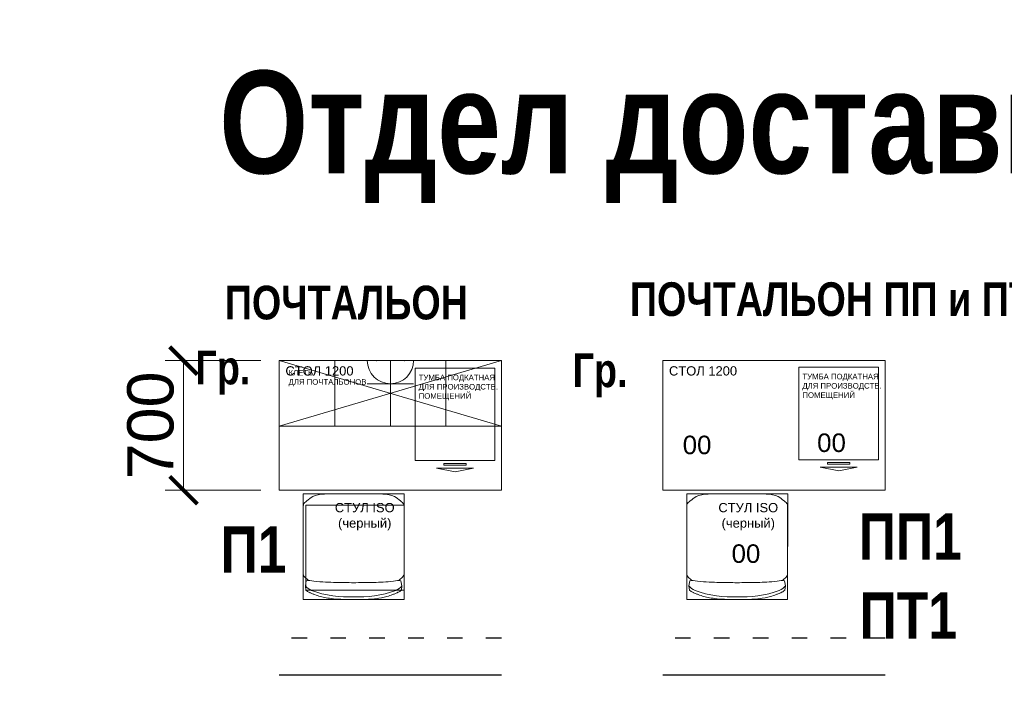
# Model space of a CAD drawing. Header units: millimetres. Extents: x -57449114 to 30620931, y -92609 to 84364.
# Tile 242 of 256: x -42958 to -37639, y 20306 to 23891. Entities that reach past the tile are written whole.
import ezdxf
from ezdxf import colors
from ezdxf.entities.mleader import LeaderData, LeaderLine
from ezdxf.math import Vec2, Vec3

# ---------------------------------------------------------------- set-up
doc = ezdxf.new("R2010")
doc.units = ezdxf.units.MM
doc.linetypes.add('ACAD_ISO03W100', pattern=[30, 12, -18])
doc.layers.get('0').update_dxf_attribs({"lineweight": 0})
doc.layers.get('Defpoints').update_dxf_attribs({"color": 30})
doc.layers.add('00_АР_Номер мебели', color=1, linetype='Continuous', lineweight=13, plot=False)
doc.layers.add('06_АР_Мебель', color=4, linetype='Continuous', lineweight=9)
doc.layers.add('17_АР_Текст', color=235, linetype='Continuous', lineweight=0)
doc.layers.add('1. ПОДЛОЖКА', color=7, linetype='Continuous', lineweight=0, true_color=0x9b9292)
doc.layers.add('ЭОМ', color=7, linetype='Continuous')
doc.styles.add('_ТЕКСТОВЫЙ', font='arial.ttf', dxfattribs={"width": 0.8})
doc.styles.get("Standard").update_dxf_attribs({"font": 'arial.ttf'})
doc.dimstyles.new('Standard (100)', dxfattribs={"dimtxt": 250, "dimasz": 150, "dimexe": 100, "dimexo": 100, "dimgap": 50, "dimtad": 1, "dimdec": 0, "dimrnd": 5, "dimtxsty": 'Standard', "dimblk": 'ARCHTICK', "dimcen": 0.09, "dimclrd": 7, "dimclre": 7, "dimclrt": 256, "dimazin": 0, "dimtfac": 1, "dimtdec": 0, "dimtofl": 0, "dimtmove": 1, "dimatfit": 0, "dimfxl": 2, "dimlwd": 0, "dimlwe": 0, "dimarcsym": 0})

# ---------------------------------------------------------------- blocks, each defined once
blk = doc.blocks.new('_Dot')
at = {"color": 0, "linetype": 'ByBlock', "lineweight": -2}
blk.add_line((-0.5, 0), (-1, 0), dxfattribs=at)
at = {"color": 0, "linetype": 'ByBlock', "const_width": 0.5}
blk.add_lwpolyline([(-0.25, 0, 1), (0.25, 0, 1)], format="xyb", close=True, dxfattribs=at)
blk = doc.blocks.new('Стул')
at = {"layer": '06_АР_Мебель'}
for p, q in [((-272.5, 457.5), (-272.5, 187.5)), ((272.5, 457.5), (272.5, 187.5)), ((-260.4, 74.5), (-255.7, 101.9)), ((-258.2, 50.5), (-260.4, 74.5)), ((260.4, 74.5), (255.7, 101.9)), ((258.2, 50.5), (260.4, 74.5))]:
    blk.add_line(p, q, dxfattribs=at)
for points, knots in [([(-272.5, 457.5), (-272.4, 472.1), (-272.3, 489), (-272.4, 507.5), (-270, 520.3), (-248.9, 535.6), (-217.5, 565.6), (-133.5, 573.3), (-44.5, 572.4), (0, 571.9)], [8.626658, 8.626658, 8.626658, 8.626658, 52.521027, 59.234811, 64.047752, 90.891923, 131.116467, 194.375748, 330.080561, 330.080561, 330.080561, 330.080561]), ([(272.5, 457.5), (272.4, 472.1), (272.3, 489), (272.4, 507.5), (270, 520.3), (248.9, 535.6), (217.5, 565.6), (133.5, 573.3), (44.5, 572.4), (0, 571.9)], [8.626658, 8.626658, 8.626658, 8.626658, 52.521027, 59.234811, 64.047752, 90.891923, 131.116467, 194.375748, 330.080561, 330.080561, 330.080561, 330.080561]), ([(-272.5, 187.5), (-272.4, 172.9), (-272.3, 156), (-272.4, 137.5), (-270, 124.8), (-256.8, 115.2), (-246.3, 106.2), (-242.9, 103.4)], [8.626658, 8.626658, 8.626658, 8.626658, 52.521027, 59.234811, 64.047752, 90.891923, 104.088874, 104.088874, 104.088874, 104.088874]), ([(272.5, 187.5), (272.4, 172.9), (272.3, 156), (272.4, 137.5), (270, 124.8), (256.8, 115.2), (246.3, 106.2), (242.9, 103.4)], [8.626658, 8.626658, 8.626658, 8.626658, 52.521027, 59.234811, 64.047752, 90.891923, 104.088874, 104.088874, 104.088874, 104.088874]), ([(-260.4, 74.5), (-253.9, 62.9), (-172.6, 20.5), (-68.1, 14.1), (-0.3, 14.7), (-0.3, 14.7), (-0.3, 14.7), (-0.3, 14.7), (-0.2, 14.7), (-0.1, 14.7), (0, 14.7)], [260.49779, 260.49779, 260.49779, 260.49779, 300.495976, 508.274753, 508.274753, 508.274753, 508.27557, 508.27557, 508.27557, 508.603601, 508.603601, 508.603601, 508.603601]), ([(-0.3, 91.4), (-31.7, 92), (-98.1, 93.3), (-182.2, 94.1), (-246.1, 105.1), (-255.7, 101.9)], [0, 0, 0, 0, 90.957455, 191.98862, 225.938775, 225.938775, 225.938775, 225.938775]), ([(260.4, 74.5), (253.9, 62.9), (172.6, 20.5), (68.1, 14.1), (0.3, 14.7), (0.3, 14.7), (0.3, 14.7), (0.3, 14.7), (0.2, 14.7), (0.1, 14.7), (0, 14.7)], [260.49779, 260.49779, 260.49779, 260.49779, 300.495976, 508.274753, 508.274753, 508.274753, 508.27557, 508.27557, 508.27557, 508.603601, 508.603601, 508.603601, 508.603601]), ([(0.3, 91.4), (31.7, 92), (121.8, 93.3), (182.2, 94.1), (246.1, 105.1), (255.7, 101.9)], [0, 0, 0, 0, 90.957455, 191.98862, 225.938775, 225.938775, 225.938775, 225.938775]), ([(-258.2, 50.5), (-257.5, 50), (-256.8, 49.5), (-253.8, 47.4), (-251.5, 45.9), (-246.9, 43.2), (-244.6, 42), (-240.4, 39.9), (-238.5, 39), (-235.7, 37.7), (-234.7, 37.2), (-231.1, 35.6), (-228.6, 34.5), (-220.9, 31.2), (-215.8, 29.2), (-200.4, 23.5), (-190.2, 20.1), (-160.2, 11.7), (-140.4, 7.8), (-77.4, 2.5), (-57.9, 1.1), (-25.6, 0), (-12.9, -0.1), (-0.2, 0), (-0.2, 0), (-0.2, 0), (-0.2, 0), (-0.1, 0), (-0.1, 0), (0, 0)], [277.161154, 277.161154, 277.161154, 277.161154, 279.234061, 279.234061, 285.775653, 285.775653, 292.317245, 292.317245, 297.582633, 297.582633, 300.513609, 300.513609, 308.017478, 308.017478, 323.025215, 323.025215, 353.040689, 353.040689, 411.428043, 411.428043, 469.815397, 469.815397, 508.274753, 508.274753, 508.274753, 508.275601, 508.275601, 508.275601, 508.478317, 508.478317, 508.478317, 508.478317]), ([(258.2, 50.5), (257.5, 50), (256.8, 49.5), (253.8, 47.4), (251.5, 45.9), (246.9, 43.2), (244.6, 42), (240.4, 39.9), (238.5, 39), (235.7, 37.7), (234.7, 37.2), (231.1, 35.6), (228.6, 34.5), (220.9, 31.2), (215.8, 29.2), (200.4, 23.5), (190.2, 20.1), (160.2, 11.7), (140.4, 7.8), (101.1, 2.5), (57.9, 1.1), (25.6, 0), (12.9, -0.1), (0.2, 0), (0.2, 0), (0.2, 0), (0.2, 0), (0.1, 0), (0.1, 0), (0, 0)], [277.161154, 277.161154, 277.161154, 277.161154, 279.234061, 279.234061, 285.775653, 285.775653, 292.317245, 292.317245, 297.582633, 297.582633, 300.513609, 300.513609, 308.017478, 308.017478, 323.025215, 323.025215, 353.040689, 353.040689, 411.428043, 411.428043, 469.815397, 469.815397, 508.274753, 508.274753, 508.274753, 508.275601, 508.275601, 508.275601, 508.478317, 508.478317, 508.478317, 508.478317])]:
    blk.add_open_spline(points, degree=3, knots=knots, dxfattribs=at)
at = {"layer": '1. ПОДЛОЖКА'}
blk.add_lwpolyline([(272.7, 572), (-272.3, 572), (-272.7, 0), (272.3, 0)], close=True, dxfattribs=at)
at = {"flags": 1}
for tag, p in [('КОД_ОБОРУДОВАНИЯ', (13.3, 666.9)), ('ДОП_ИНФОРМАЦИЯ', (13.3, 614.7)), ('ДОГОВОР', (260.5, 569.2))]:
    blk.add_attdef(tag, p, '', height=25, dxfattribs=at)
at = {"layer": '06_АР_Мебель', "insert": (59.8, 447.9), "char_height": 50, "attachment_point": 5}
blk.add_mtext_dynamic_manual_height_columns('{\\C7;СТУЛ ISO\\P(черный)}', width=541.824, gutter_width=12.5, heights=[0], dxfattribs=at)
blk = doc.blocks.new('Стол 1200')
at = {"layer": '06_АР_Мебель'}
for p, q in [((0, -700), (0, 0)), ((0, 0), (1200, 0)), ((1200, 0), (1200, -700)), ((1200, -700), (0, -700))]:
    blk.add_line(p, q, dxfattribs=at)
at = {"flags": 1}
for tag, p in [('КОД_ОБОРУДОВАНИЯ', (28.5, 151)), ('ДОП_ИНФОРМАЦИЯ', (28.5, 98.8)), ('ДОГОВОР', (26.2, 44.6))]:
    blk.add_attdef(tag, p, '', height=25, dxfattribs=at)
at = {"layer": '06_АР_Мебель', "insert": (32.9, -30.3), "char_height": 50, "attachment_point": 1}
blk.add_mtext_dynamic_manual_height_columns('{\\C7;СТОЛ 1200}', width=500, gutter_width=12.5, heights=[0], dxfattribs=at)
blk = doc.blocks.new('Клеть для почтальонов')
at = {"layer": '06_АР_Мебель', "linetype": 'Continuous'}
for p, q in [((0, -354), (0, 0)), ((0, 0), (1200, 0)), ((1200, 0), (0, -354)), ((0, 0), (1200, -354)), ((0, 0), (0, -50)), ((300, 0), (300, -180.5)), ((600, 0), (600, -354)), ((900, 0), (900, -354)), ((1200, -354), (1200, 0)), ((300, -180.5), (300, -354)), ((0, -354), (1200, -354))]:
    blk.add_line(p, q, dxfattribs=at)
at = {"flags": 1}
for tag, p in [('КОД_ОБОРУДОВАНИЯ', (1.8, 155.4)), ('ДОП_ИНФОРМАЦИЯ', (1.8, 103.3)), ('ДОГОВОР', (-1.9, 48.7))]:
    blk.add_attdef(tag, p, '', height=25, dxfattribs=at)
at = {"layer": '06_АР_Мебель', "linetype": 'Continuous', "insert": (50, -50), "char_height": 30, "attachment_point": 1}
blk.add_mtext_dynamic_manual_height_columns('{\\C7;КЛЕТЬ \\PДЛЯ ПОЧТАЛЬОНОВ}', width=477.042, gutter_width=12.5, heights=[0], dxfattribs=at)
blk = doc.blocks.new('Тумба подкатная для производственных помещений')
at = {"layer": '06_АР_Мебель'}
for points in [[(430, 500), (0, 500), (0, 0), (430, 0)], [(275, -15), (155, -15), (155, -25), (275, -25)]]:
    blk.add_lwpolyline(points, close=True, dxfattribs=at)
blk.add_lwpolyline([(115, -40), (315, -40), (215, -60), (115, -40)], dxfattribs=at)
at = {"flags": 1}
for tag, p in [('КОД_ОБОРУДОВАНИЯ', (7.7, 623.4)), ('ДОП_ИНФОРМАЦИЯ', (7.7, 571.2)), ('ДОГОВОР', (8.2, 510.8))]:
    blk.add_attdef(tag, p, '', height=25, dxfattribs=at)
at = {"layer": '06_АР_Мебель', "insert": (18.8, 464.1), "char_height": 30, "attachment_point": 1}
blk.add_mtext_dynamic_manual_height_columns('{\\C7;ТУМБА ПОДКАТНАЯ ДЛЯ ПРОИЗВОДСТВ. ПОМЕЩЕНИЙ}', width=485.378, gutter_width=12.5, heights=[0], dxfattribs=at)
blk = doc.blocks.new('A$C21545FF3')
at = {"layer": 'ЭОМ', "color": 0, "linetype": 'Continuous', "lineweight": -2}
for p, q in [((-125, 125), (-125, 250)), ((-125, 125), (-250, 125)), ((-125, 125), (0, 125)), ((-125, 125), (-125, 0)), ((-250, 0), (0, 0))]:
    blk.add_line(p, q, dxfattribs=at)
blk.add_arc((-125, 0), 125, 0, 180, dxfattribs=at)
for p in [(-200, 0), (-50, 0)]:
    blk.add_point(p, dxfattribs=at)
blk = doc.blocks.new('*U240')
at = {"layer": '1. ПОДЛОЖКА'}
for points in [[(-0.3, 0), (1200, 0), (1200, -700), (-0.3, -700)], [(673.5, -781.6), (143.3, -781.6), (143.3, -1240.5), (673.5, -1240.5)]]:
    blk.add_lwpolyline(points, close=True, dxfattribs=at)
at = {"layer": 'Defpoints', "color": 251, "linetype": 'ACAD_ISO03W100', "ltscale": 7}
blk.add_line((1200, -1500), (0, -1500), dxfattribs=at)
at = {"layer": 'Defpoints', "color": 251}
blk.add_line((1200, -1700), (0, -1700), dxfattribs=at)
for name, p in [('Стол 1200', (0, 0)), ('Тумба подкатная для производственных помещений', (734.2, -540)), ('Стул', (401.5, -1291.1))]:
    blk.add_blockref(name, p)
at = {"color": 7, "linetype": 'Continuous'}
blk.add_blockref('Клеть для почтальонов', (0, 0), dxfattribs=at)
at = {"layer": 'ЭОМ', "lineweight": 15, "rotation": 180}
blk.add_blockref('A$C21545FF3', (475, 0), dxfattribs=at)
blk = doc.blocks.new('*U847')
at = {"layer": 'Defpoints', "color": 251, "linetype": 'ACAD_ISO03W100', "ltscale": 7}
blk.add_line((1200, -1500), (0, -1500), dxfattribs=at)
at = {"layer": 'Defpoints', "color": 251}
blk.add_line((1200, -1700), (0, -1700), dxfattribs=at)
ref = blk.add_blockref('Стол 1200', (0, 0))
ref.add_attrib('Номер', '00', (107.1, -505.3), dxfattribs={"layer": '00_АР_Номер мебели', "height": 100})
ref = blk.add_blockref('Тумба подкатная для производственных помещений', (735, -535))
ref.add_attrib('Номер', '00', (833.3, -493.5), dxfattribs={"layer": '00_АР_Номер мебели', "height": 100})
ref = blk.add_blockref('Стул', (401.5, -1291.1))
ref.add_attrib('Номер', '00', (371.1, -1092.5), dxfattribs={"layer": '00_АР_Номер мебели', "height": 100})
blk = doc.blocks.new('_ArchTick')
at = {"color": 0, "linetype": 'ByBlock', "const_width": 0.15}
blk.add_lwpolyline([(-0.5, -0.5), (0.5, 0.5)], dxfattribs=at)
blk = doc.blocks.new('*D853')
at = {"layer": '17_АР_Текст', "color": 7, "lineweight": 0, "transparency": 16777216}
for p, q in [((-41655.4, 22049.2), (-42172.7, 22049.2)), ((-42072.7, 22049.2), (-42072.7, 21349.2)), ((-41655.4, 21349.2), (-42172.7, 21349.2))]:
    blk.add_line(p, q, dxfattribs=at)
at = {"layer": 'Defpoints', "color": 0, "transparency": 16777216}
for p in [(-41555.4, 22049.2), (-42072.7, 21349.2), (-41555.4, 21349.2)]:
    blk.add_point(p, dxfattribs=at)
at = {"layer": '17_АР_Текст', "color": 7, "lineweight": 0, "transparency": 16777216, "xscale": 150, "yscale": 150, "zscale": 150}
for p, rotation in [((-42072.7, 22049.2), 90), ((-42072.7, 21349.2), 270)]:
    blk.add_blockref('_ArchTick', p, dxfattribs=dict(at, rotation=rotation))
at = {"layer": '17_АР_Текст', "transparency": 16777216, "insert": (-42250.4, 21699.2), "char_height": 250, "attachment_point": 5, "rotation": 90}
blk.add_mtext('700', dxfattribs=at)

msp = doc.modelspace()

# ---------------------------------------------------------------- block references
at = {"lineweight": 35}
msp.add_blockref('*U240', (-41555.4, 22049.2), dxfattribs=at)
msp.add_blockref('*U847', (-39483.6, 22049.2))

# ---------------------------------------------------------------- texts
at = {"layer": '17_АР_Текст', "char_height": 250, "attachment_point": 1, "style": '_ТЕКСТОВЫЙ'}
for s, width, heights, insert in [('{\\fArial|b1|i0|c204|p34;ПП1}', 758.702, [387.9], (-38425.5, 21224.3)), ('{\\fArial|b1|i0|c204|p34;П1}', 567.426, [504.5], (-41873.2, 21153.7)), ('{\\fArial|b1|i0|c204|p34;ПТ1}', 624.493, [527.3], (-38421.4, 20797.8))]:
    msp.add_mtext_dynamic_manual_height_columns(s, width=width, gutter_width=175000, heights=heights, dxfattribs=dict(at, insert=insert))
at = {"layer": 'Defpoints', "lineweight": 35, "attachment_point": 1, "style": '_ТЕКСТОВЫЙ'}
for s, width, insert, char_height in [('{\\fArial|b1|i0|c204|p34;\\H0.79167x;\\C32;\\c2648525;Отдел доставки}', 7546.496, (-41880.6, 23614.9), 700), ('{\\fArial|b1|i0|c204|p34;\\H0.79167x;\\C2;Гр.}', 968.994, (-42008, 22103), 230), ('{\\fArial|b1|i0|c204|p34;\\H0.79167x;\\C2;Гр.}', 968.994, (-39971, 22088.1), 230)]:
    msp.add_mtext_dynamic_manual_height_columns(s, width=width, gutter_width=12.5, heights=[0], dxfattribs=dict(at, insert=insert, char_height=char_height))
at = {"layer": 'Defpoints', "color": 30, "lineweight": 35, "char_height": 230, "attachment_point": 1, "style": '_ТЕКСТОВЫЙ'}
for s, width, insert in [('{\\fArial|b1|i0|c204|p34;\\H0.79167x;\\C32;\\c2648525;ПОЧТАЛЬОН}', 2043.847, (-41849.6, 22454)), ('\\pi63.7606;{\\fArial|b1|i0|c204|p34;\\H0.79167x;\\C32;\\c2648525;ПОЧТАЛЬОН ПП и ПТ}', 3125.753, (-39725.2, 22472.5))]:
    msp.add_mtext_dynamic_manual_height_columns(s, width=width, gutter_width=12.5, heights=[0], dxfattribs=dict(at, insert=insert))

# ---------------------------------------------------------------- dimensions: what is measured, and where the dimension line sits
at = {"layer": '17_АР_Текст'}
dim = msp.add_linear_dim(base=(-42072.7, 21349.2), p1=(-41555.4, 22049.2), p2=(-41555.4, 21349.2), angle=90, dimstyle='Standard (100)', dxfattribs=at)
dim.commit()
dim.dimension.update_dxf_attribs({"geometry": '*D853', "text_midpoint": (-42250.4, 21699.2)})

# ---------------------------------------------------------------- leaders
at = {"layer": '17_АР_Текст', "lineweight": 18}
ml = msp.add_multileader_mtext('Standard', dxfattribs=at)
ml.set_content('Клиентский зал {\\L0,0}', color=256, style='_ТЕКСТОВЫЙ')
ml.set_leader_properties(lineweight=0)
ml.set_arrow_properties(name='DOT')
ml.build(insert=Vec2(0, 0))
ml.multileader.update_dxf_attribs({"text_left_attachment_type": 6, "text_right_attachment_type": 6, "dogleg_length": 0.36, "arrow_head_size": 50, "scale": 100})
ctx = ml.context
ctx.base_point, ctx.scale, ctx.char_height, ctx.arrow_head_size, ctx.landing_gap_size, ctx.plane_origin = Vec3(-37947.6, 48659.5), 100, 250, 50, 100, Vec3(-30901.1, 52193.2)
ctx.left_attachment, ctx.right_attachment, ctx.attachment_type = 6, 6, 2
notes = []
notes.append((ctx, [(0, (0, 0, 0), (0, 0), (1, 0), 1, [])]))
ctx.mtext.insert, ctx.mtext.width, ctx.mtext.defined_height, ctx.mtext.flow_direction = Vec3(-37847.6, 48959.5), 2751.828, 815.5, 5
at = {"layer": '17_АР_Текст', "color": 1, "lineweight": 18}
ml = msp.add_multileader_mtext('Standard', dxfattribs=at)
ml.set_content('{\\C1;Карманы для бланков только в СОПС}', color=1, style='_ТЕКСТОВЫЙ')
ml.set_leader_properties(lineweight=0)
ml.set_arrow_properties(name='DOT')
ml.build(insert=Vec2(0, 0))
ml.multileader.update_dxf_attribs({"text_left_attachment_type": 6, "text_right_attachment_type": 6, "dogleg_length": 0.36, "arrow_head_size": 50, "scale": 100})
ctx = ml.context
ctx.base_point, ctx.scale, ctx.char_height, ctx.arrow_head_size, ctx.landing_gap_size, ctx.plane_origin = Vec3(-29314.5, 48068.2), 100, 100, 50, 100, Vec3(-25566.9, 52909.1)
ctx.left_attachment, ctx.right_attachment, ctx.text_align_type, ctx.attachment_type = 6, 6, 1, 2
notes.append((ctx, [(0, (0, 0, 0), (0, 0), (1, 0), 1, [])]))
ctx.mtext.insert, ctx.mtext.width, ctx.mtext.defined_height, ctx.mtext.alignment, ctx.mtext.flow_direction = Vec3(-27210.6, 48368.2), 4035.238, 815.5, 2, 5
ml = msp.add_multileader_mtext('Standard', dxfattribs=at)
ml.set_content('{\\fCalibri|b0|i0|c204|p34;\\H0.91667x;\\LКарманы для бланков\\l - СОПС, крепятся на стол МГН и стол для ЦСУ (1400 мм.);\\P\\LИнформ. Стенд А4 на 8 карманов\\l - ГОПС/СОПС, крепится по старым правилам, при отсутствии возможности крепления особенно в СОПСах (отсутствие свободного места на стене или нехватка стены по длине - размещается папка с информацией на столе МГН или столе для ЦСУ).\\P\\LРекламно_информационный стенд\\l - ГОПС/СОПС размещается в клиентском зале, также возможно размещение в тамбуре при условии хорошей освещенности и при условии открывания двери стенд будет виден более чем на 50%. Также стенд должен находиться в прямой видимости для клиентов и ничем не загораживаться.}', color=1, style='_ТЕКСТОВЫЙ')
ml.set_leader_properties(lineweight=0)
ml.set_arrow_properties(name='DOT')
ml.build(insert=Vec2(0, 0))
ml.multileader.update_dxf_attribs({"text_left_attachment_type": 6, "text_right_attachment_type": 6, "dogleg_length": 0.36, "arrow_head_size": 50, "scale": 100})
ctx = ml.context
ctx.base_point, ctx.scale, ctx.char_height, ctx.arrow_head_size, ctx.landing_gap_size, ctx.plane_origin = Vec3(-27020.9, 45459.4), 100, 100, 50, 100, Vec3(-22944.2, 54969.1)
ctx.left_attachment, ctx.right_attachment, ctx.text_align_type, ctx.attachment_type = 6, 6, 1, 2
notes.append((ctx, [(0, (0, 0, 0), (0, 0), (1, 0), 1, [])]))
ctx.mtext.insert, ctx.mtext.width, ctx.mtext.defined_height, ctx.mtext.alignment, ctx.mtext.flow_direction = Vec3(-24919.4, 45773.6), 2892.94, 2008.7, 2, 5
at = {"layer": '17_АР_Текст', "lineweight": 18}
ml = msp.add_multileader_mtext('Standard', dxfattribs=at)
ml.set_content('{\\C1;Существующие стеллажи МАГНИТ}', color=256, style='_ТЕКСТОВЫЙ')
ml.set_leader_properties(lineweight=0)
ml.set_arrow_properties(name='DOT')
ml.build(insert=Vec2(0, 0))
ml.multileader.update_dxf_attribs({"text_left_attachment_type": 6, "text_right_attachment_type": 6, "dogleg_length": 0.36, "arrow_head_size": 50, "scale": 100})
ctx = ml.context
ctx.base_point, ctx.scale, ctx.char_height, ctx.arrow_head_size, ctx.landing_gap_size, ctx.plane_origin = Vec3(-41726.4, 27217.8), 100, 200, 50, 100, Vec3(-34899.4, 31320.1)
ctx.left_attachment, ctx.right_attachment, ctx.attachment_type = 6, 6, 2
notes.append((ctx, [(0, (0, 0, 0), (0, 0), (1, 0), 1, [])]))
ctx.mtext.insert, ctx.mtext.width, ctx.mtext.defined_height, ctx.mtext.flow_direction = Vec3(-41626.4, 27457.8), 2261.441, 348.9, 5
for ctx, leaders in notes:
    for number, flags, end, landing, length, lines in leaders:
        leader = LeaderData()
        leader.index, (leader.has_last_leader_line, leader.has_dogleg_vector, leader.attachment_direction) = number, flags
        leader.last_leader_point, leader.dogleg_vector, leader.dogleg_length = Vec3(end), Vec3(landing), length
        for number, points, colour, breaks in lines:
            line = LeaderLine()
            line.index, line.vertices, line.color, line.breaks = number, Vec3.list(points), colors.encode_raw_color(colour), breaks
            leader.lines.append(line)
        ctx.leaders.append(leader)

doc.saveas('drawing.dxf')
